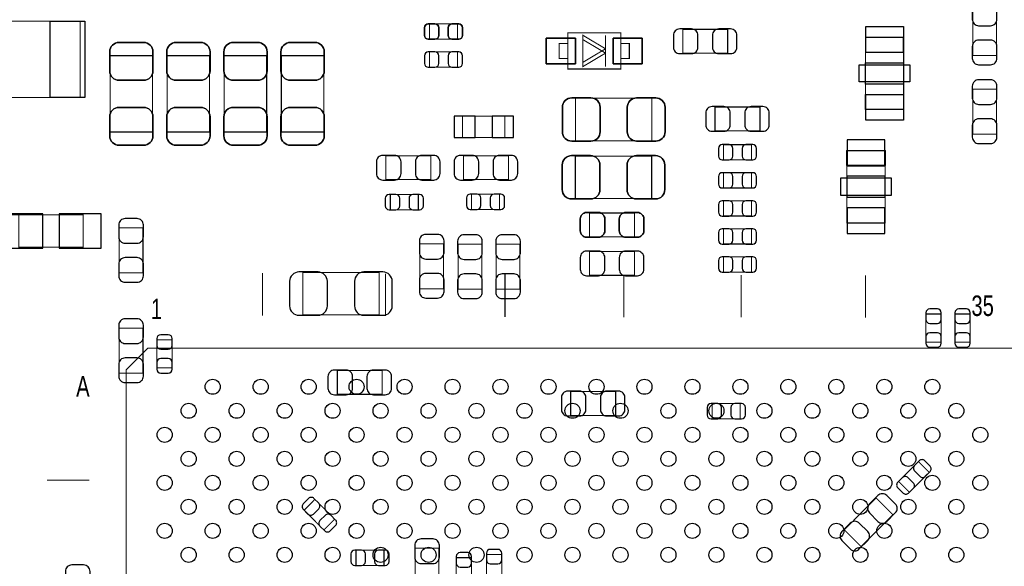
# Model space of a CAD drawing. Extents: x 0 to 2662, y -3 to 2035.
# Tile 6 of 8: x 912 to 1826, y 968 to 1475. Entities that reach past the tile are written whole.
import ezdxf
from ezdxf.enums import TextEntityAlignment as Align

# ---------------------------------------------------------------- set-up
doc = ezdxf.new("R2010")
doc.units = 0
for name, color, linetype in [('PG_ASSEMBLY_BOTTOM', 43, 'CONTINUOUS'), ('PG_ASSEMBLY_TOP', 253, 'CONTINUOUS'), ('PIN_BOTTOM', 211, 'CONTINUOUS'), ('PIN_TOP', 173, 'CONTINUOUS')]:
    doc.layers.add(name, color=color, linetype=linetype)

msp = doc.modelspace()

# ---------------------------------------------------------------- linework, layer by layer
at = {"layer": 'PG_ASSEMBLY_BOTTOM', "const_width": 1}
for points in [[(1818.42, 1483.57), (1796.38, 1483.57), (1796.38, 1441.83), (1818.42, 1441.83), (1818.42, 1483.57)], [(1292.01, 1471.09), (1292.01, 1456.91), (1317.99, 1456.91), (1317.99, 1471.09), (1292.01, 1471.09)], [(1420.4, 1429.25), (1469.6, 1429.25), (1469.6, 1462.75), (1420.4, 1462.75), (1420.4, 1429.25)], [(1568.87, 1443.98), (1568.87, 1466.02), (1527.13, 1466.02), (1527.13, 1443.98), (1568.87, 1443.98)], [(1455.5, 1431.5), (1455.5, 1444), (1434.5, 1431.5), (1434.5, 1456.5), (1455.5, 1444), (1455.5, 1456.5)], [(1292.01, 1445.09), (1292.01, 1430.91), (1317.99, 1430.91), (1317.99, 1445.09), (1292.01, 1445.09)], [(1420.4, 1439.1), (1412.4, 1439.1), (1412.4, 1452.9), (1420.4, 1452.9)], [(1469.6, 1439.1), (1477.6, 1439.1), (1477.6, 1452.9), (1469.6, 1452.9)], [(1034.89, 1441.65), (995.51, 1441.65), (995.51, 1370.79), (1034.89, 1370.79), (1034.89, 1441.65)], [(1087.89, 1441.65), (1048.51, 1441.65), (1048.51, 1370.79), (1087.89, 1370.79), (1087.89, 1441.65)], [(1140.89, 1441.65), (1101.51, 1441.65), (1101.51, 1370.79), (1140.89, 1370.79), (1140.89, 1441.65)], [(1193.89, 1441.65), (1154.51, 1441.65), (1154.51, 1370.79), (1193.89, 1370.79), (1193.89, 1441.65)], [(1796.38, 1368.83), (1818.42, 1368.83), (1818.42, 1410.57), (1796.38, 1410.57), (1796.38, 1368.83)], [(1427.67, 1402.09), (1427.67, 1362.71), (1498.53, 1362.71), (1498.53, 1402.09), (1427.67, 1402.09)], [(1598.87, 1371.98), (1598.87, 1394.02), (1557.13, 1394.02), (1557.13, 1371.98), (1598.87, 1371.98)], [(1322.71, 1365.76), (1362.09, 1365.76), (1362.09, 1385.44), (1322.71, 1385.44), (1322.71, 1365.76)], [(1590.99, 1344.91), (1590.99, 1359.09), (1565.01, 1359.09), (1565.01, 1344.91), (1590.99, 1344.91)], [(1679.6, 1286.61), (1679.6, 1353.53), (1715.04, 1353.53), (1715.04, 1286.61), (1679.6, 1286.61)], [(1251.43, 1348.72), (1251.43, 1326.68), (1293.17, 1326.68), (1293.17, 1348.72), (1251.43, 1348.72)], [(1365.27, 1326.68), (1365.27, 1348.72), (1323.53, 1348.72), (1323.53, 1326.68), (1365.27, 1326.68)], [(1427.47, 1348.49), (1427.47, 1309.11), (1498.33, 1309.11), (1498.33, 1348.49), (1427.47, 1348.49)], [(1590.99, 1318.91), (1590.99, 1333.09), (1565.01, 1333.09), (1565.01, 1318.91), (1590.99, 1318.91)], [(1255.71, 1312.89), (1255.71, 1298.71), (1281.69, 1298.71), (1281.69, 1312.89), (1255.71, 1312.89)], [(1357.09, 1299.01), (1357.09, 1313.19), (1331.11, 1313.19), (1331.11, 1299.01), (1357.09, 1299.01)], [(1590.99, 1292.91), (1590.99, 1307.09), (1565.01, 1307.09), (1565.01, 1292.91), (1590.99, 1292.91)], [(895.72, 1293.96), (970.52, 1293.96), (970.52, 1264.04), (910.68, 1264.04), (910.68, 1293.96)], [(1440.63, 1295.72), (1440.63, 1273.68), (1482.37, 1273.68), (1482.37, 1295.72), (1440.63, 1295.72)], [(1026.02, 1281.87), (1003.98, 1281.87), (1003.98, 1240.13), (1026.02, 1240.13), (1026.02, 1281.87)], [(1590.99, 1266.91), (1590.99, 1281.09), (1565.01, 1281.09), (1565.01, 1266.91), (1590.99, 1266.91)], [(1283.08, 1225.43), (1305.12, 1225.43), (1305.12, 1267.17), (1283.08, 1267.17), (1283.08, 1225.43)], [(1318.57, 1225.05), (1340.61, 1225.05), (1340.61, 1266.79), (1318.57, 1266.79), (1318.57, 1225.05)], [(1353.98, 1225.05), (1376.02, 1225.05), (1376.02, 1266.79), (1353.98, 1266.79), (1353.98, 1225.05)], [(1440.63, 1259.92), (1440.63, 1237.88), (1482.37, 1237.88), (1482.37, 1259.92), (1440.63, 1259.92)], [(1590.99, 1240.91), (1590.99, 1255.09), (1565.01, 1255.09), (1565.01, 1240.91), (1590.99, 1240.91)], [(1174.37, 1240.59), (1174.37, 1201.21), (1245.23, 1201.21), (1245.23, 1240.59), (1174.37, 1240.59)], [(1767.09, 1201.99), (1752.91, 1201.99), (1752.91, 1176.01), (1767.09, 1176.01), (1767.09, 1201.99)], [(1794.09, 1201.99), (1779.91, 1201.99), (1779.91, 1176.01), (1794.09, 1176.01), (1794.09, 1201.99)], [(1026.02, 1188.87), (1003.98, 1188.87), (1003.98, 1147.13), (1026.02, 1147.13), (1026.02, 1188.87)], [(1053.09, 1177.99), (1038.91, 1177.99), (1038.91, 1152.01), (1053.09, 1152.01), (1053.09, 1177.99)], [(1248.19, 1127.51), (1248.19, 1149.55), (1206.45, 1149.55), (1206.45, 1127.51), (1248.19, 1127.51)], [(1464.87, 1107.98), (1464.87, 1130.02), (1423.13, 1130.02), (1423.13, 1107.98), (1464.87, 1107.98)], [(1580.57, 1104.74), (1580.57, 1118.92), (1554.59, 1118.92), (1554.59, 1104.74), (1580.57, 1104.74)], [(1756, 1055.07), (1745.97, 1065.1), (1727.6, 1046.73), (1737.63, 1036.7), (1756, 1055.07)], [(1185.63, 1030.1), (1175.6, 1020.07), (1193.97, 1001.7), (1204, 1011.73), (1185.63, 1030.1)], [(1677.17, 1001.87), (1692.75, 986.29), (1722.27, 1015.81), (1706.69, 1031.39), (1677.17, 1001.87)], [(1249.79, 968.81), (1249.79, 982.99), (1223.81, 982.99), (1223.81, 968.81), (1249.79, 968.81)], [(1300.82, 984.77), (1278.78, 984.77), (1278.78, 943.03), (1300.82, 943.03), (1300.82, 984.77)], [(1344.91, 953.01), (1359.09, 953.01), (1359.09, 978.99), (1344.91, 978.99), (1344.91, 953.01)], [(1331.09, 975.99), (1316.91, 975.99), (1316.91, 950.01), (1331.09, 950.01), (1331.09, 975.99)]]:
    msp.add_lwpolyline(points, dxfattribs=at)
at = {"layer": 'PG_ASSEMBLY_BOTTOM'}
for points in [[(1679.6, 1353.53), (1715.04, 1353.53), (1715.04, 1339.76), (1679.6, 1339.76)], [(1679.6, 1310.23), (1715.04, 1310.23), (1715.04, 1329.91), (1679.6, 1329.91)], [(1679.6, 1286.61), (1715.04, 1286.61), (1715.04, 1300.38), (1679.6, 1300.38)]]:
    msp.add_lwpolyline(points, close=True, dxfattribs=at)
at = {"layer": 'PG_ASSEMBLY_TOP', "const_width": 1}
for points in [[(967.71, 1473.63), (881.09, 1473.63), (881.09, 1402.77), (967.71, 1402.77), (967.71, 1473.63)], [(1292.01, 1456.91), (1292.01, 1471.09), (1317.99, 1471.09), (1317.99, 1456.91), (1292.01, 1456.91)], [(1420.4, 1462.75), (1469.6, 1462.75), (1469.6, 1429.25), (1420.4, 1429.25), (1420.4, 1462.75)], [(1455.5, 1460.5), (1455.5, 1448), (1434.5, 1460.5), (1434.5, 1435.5), (1455.5, 1448), (1455.5, 1435.5)], [(1732.25, 1391.71), (1732.25, 1458.63), (1696.81, 1458.63), (1696.81, 1391.71), (1732.25, 1391.71)], [(1420.4, 1452.9), (1412.4, 1452.9), (1412.4, 1439.1), (1420.4, 1439.1)], [(1469.6, 1452.9), (1477.6, 1452.9), (1477.6, 1439.1), (1469.6, 1439.1)], [(995.51, 1441.65), (1034.89, 1441.65), (1034.89, 1370.79), (995.51, 1370.79), (995.51, 1441.65)], [(1048.51, 1441.65), (1087.89, 1441.65), (1087.89, 1370.79), (1048.51, 1370.79), (1048.51, 1441.65)], [(1101.51, 1441.65), (1140.89, 1441.65), (1140.89, 1370.79), (1101.51, 1370.79), (1101.51, 1441.65)], [(1154.51, 1441.65), (1193.89, 1441.65), (1193.89, 1370.79), (1154.51, 1370.79), (1154.51, 1441.65)], [(1427.67, 1362.71), (1427.67, 1402.09), (1498.53, 1402.09), (1498.53, 1362.71), (1427.67, 1362.71)], [(1427.47, 1309.11), (1427.47, 1348.49), (1498.33, 1348.49), (1498.33, 1309.11), (1427.47, 1309.11)], [(1440.63, 1273.68), (1440.63, 1295.72), (1482.37, 1295.72), (1482.37, 1273.68), (1440.63, 1273.68)], [(1137.09, 1239.98), (1137.09, 1200.61)], [(1251.26, 1239.57), (1251.26, 1200.2)], [(1362.11, 1238.73), (1362.11, 1199.36)], [(1472.53, 1238.32), (1472.53, 1198.95)], [(1581.31, 1238.32), (1581.31, 1198.95)], [(1696.72, 1237.9), (1696.72, 1198.53)], [(1010.43, 341.53), (1839.17, 341.53), (1839.17, 1170.27), (1030.43, 1170.27), (1010.43, 1150.27), (1010.43, 341.53)], [(936.77, 1047.98), (976.14, 1047.98)]]:
    msp.add_lwpolyline(points, dxfattribs=at)
at = {"layer": 'PG_ASSEMBLY_TOP'}
for points in [[(1732.25, 1458.63), (1696.81, 1458.63), (1696.81, 1444.86), (1732.25, 1444.86)], [(1732.25, 1415.33), (1696.81, 1415.33), (1696.81, 1435.01), (1732.25, 1435.01)], [(1732.25, 1391.71), (1696.81, 1391.71), (1696.81, 1405.48), (1732.25, 1405.48)]]:
    msp.add_lwpolyline(points, close=True, dxfattribs=at)
at = {"layer": 'PIN_BOTTOM'}
for points in [[(1795.98, 1486.32), (1795.98, 1475.3, 0.414846), (1801.89, 1469.39), (1812.91, 1469.39, 0.414846), (1818.82, 1475.3), (1818.82, 1486.32, 0.414846), (1812.91, 1492.23), (1801.89, 1492.23, 0.414846)], [(1290.83, 1456.91), (1297.13, 1456.91, 0.413587), (1300.67, 1460.46), (1300.67, 1467.54, 0.413587), (1297.13, 1471.09), (1290.83, 1471.09, 0.413587), (1287.29, 1467.54), (1287.29, 1460.46, 0.413587)], [(1319.17, 1471.09), (1312.87, 1471.09, 0.413587), (1309.33, 1467.54), (1309.33, 1460.46, 0.413587), (1312.87, 1456.91), (1319.17, 1456.91, 0.413587), (1322.71, 1460.46), (1322.71, 1467.54, 0.413587)], [(1524.38, 1443.58), (1535.4, 1443.58, 0.414846), (1541.31, 1449.49), (1541.31, 1460.51, 0.414846), (1535.4, 1466.42), (1524.38, 1466.42, 0.414846), (1518.47, 1460.51), (1518.47, 1449.49, 0.414846)], [(1571.62, 1466.42), (1560.6, 1466.42, 0.414846), (1554.69, 1460.51), (1554.69, 1449.49, 0.414846), (1560.6, 1443.58), (1571.62, 1443.58, 0.414846), (1577.53, 1449.49), (1577.53, 1460.51, 0.414846)], [(995.12, 1445.2), (995.12, 1427.48, 0.414414), (1003.78, 1418.82), (1026.62, 1418.82, 0.414414), (1035.28, 1427.48), (1035.28, 1445.2, 0.414414), (1026.62, 1453.86), (1003.78, 1453.86, 0.414414)], [(1048.12, 1445.2), (1048.12, 1427.48, 0.414414), (1056.78, 1418.82), (1079.62, 1418.82, 0.414414), (1088.28, 1427.48), (1088.28, 1445.2, 0.414414), (1079.62, 1453.86), (1056.78, 1453.86, 0.414414)], [(1101.12, 1445.2), (1101.12, 1427.48, 0.414414), (1109.78, 1418.82), (1132.62, 1418.82, 0.414414), (1141.28, 1427.48), (1141.28, 1445.2, 0.414414), (1132.62, 1453.86), (1109.78, 1453.86, 0.414414)], [(1154.12, 1445.2), (1154.12, 1427.48, 0.414414), (1162.78, 1418.82), (1185.62, 1418.82, 0.414414), (1194.28, 1427.48), (1194.28, 1445.2, 0.414414), (1185.62, 1453.86), (1162.78, 1453.86, 0.414414)], [(1818.82, 1439.08), (1818.82, 1450.1, 0.414846), (1812.91, 1456.01), (1801.89, 1456.01, 0.414846), (1795.98, 1450.1), (1795.98, 1439.08, 0.414846), (1801.89, 1433.17), (1812.91, 1433.17, 0.414846)], [(1290.83, 1430.91), (1297.13, 1430.91, 0.413587), (1300.67, 1434.46), (1300.67, 1441.54, 0.413587), (1297.13, 1445.09), (1290.83, 1445.09, 0.413587), (1287.29, 1441.54), (1287.29, 1434.46, 0.413587)], [(1319.17, 1445.09), (1312.87, 1445.09, 0.413587), (1309.33, 1441.54), (1309.33, 1434.46, 0.413587), (1312.87, 1430.91), (1319.17, 1430.91, 0.413587), (1322.71, 1434.46), (1322.71, 1441.54, 0.413587)], [(1795.98, 1413.32), (1795.98, 1402.3, 0.414846), (1801.89, 1396.39), (1812.91, 1396.39, 0.414846), (1818.82, 1402.3), (1818.82, 1413.32, 0.414846), (1812.91, 1419.23), (1801.89, 1419.23, 0.414846)], [(1424.12, 1362.32), (1441.84, 1362.32, 0.414414), (1450.5, 1370.98), (1450.5, 1393.82, 0.414414), (1441.84, 1402.48), (1424.12, 1402.48, 0.414414), (1415.46, 1393.82), (1415.46, 1370.98, 0.414414)], [(1502.08, 1402.48), (1484.36, 1402.48, 0.414414), (1475.7, 1393.82), (1475.7, 1370.98, 0.414414), (1484.36, 1362.32), (1502.08, 1362.32, 0.414414), (1510.74, 1370.98), (1510.74, 1393.82, 0.414414)], [(1035.28, 1367.24), (1035.28, 1384.96, 0.414414), (1026.62, 1393.62), (1003.78, 1393.62, 0.414414), (995.12, 1384.96), (995.12, 1367.24, 0.414414), (1003.78, 1358.58), (1026.62, 1358.58, 0.414414)], [(1088.28, 1367.24), (1088.28, 1384.96, 0.414414), (1079.62, 1393.62), (1056.78, 1393.62, 0.414414), (1048.12, 1384.96), (1048.12, 1367.24, 0.414414), (1056.78, 1358.58), (1079.62, 1358.58, 0.414414)], [(1141.28, 1367.24), (1141.28, 1384.96, 0.414414), (1132.62, 1393.62), (1109.78, 1393.62, 0.414414), (1101.12, 1384.96), (1101.12, 1367.24, 0.414414), (1109.78, 1358.58), (1132.62, 1358.58, 0.414414)], [(1194.28, 1367.24), (1194.28, 1384.96, 0.414414), (1185.62, 1393.62), (1162.78, 1393.62, 0.414414), (1154.12, 1384.96), (1154.12, 1367.24, 0.414414), (1162.78, 1358.58), (1185.62, 1358.58, 0.414414)], [(1554.38, 1371.58), (1565.4, 1371.58, 0.414846), (1571.31, 1377.49), (1571.31, 1388.51, 0.414846), (1565.4, 1394.42), (1554.38, 1394.42, 0.414846), (1548.47, 1388.51), (1548.47, 1377.49, 0.414846)], [(1601.62, 1394.42), (1590.6, 1394.42, 0.414846), (1584.69, 1388.51), (1584.69, 1377.49, 0.414846), (1590.6, 1371.58), (1601.62, 1371.58, 0.414846), (1607.53, 1377.49), (1607.53, 1388.51, 0.414846)], [(1818.82, 1366.08), (1818.82, 1377.1, 0.414846), (1812.91, 1383.01), (1801.89, 1383.01, 0.414846), (1795.98, 1377.1), (1795.98, 1366.08, 0.414846), (1801.89, 1360.17), (1812.91, 1360.17, 0.414846)], [(1563.83, 1344.91), (1570.13, 1344.91, 0.413587), (1573.67, 1348.46), (1573.67, 1355.54, 0.413587), (1570.13, 1359.09), (1563.83, 1359.09, 0.413587), (1560.29, 1355.54), (1560.29, 1348.46, 0.413587)], [(1592.17, 1359.09), (1585.87, 1359.09, 0.413587), (1582.33, 1355.54), (1582.33, 1348.46, 0.413587), (1585.87, 1344.91), (1592.17, 1344.91, 0.413587), (1595.71, 1348.46), (1595.71, 1355.54, 0.413587)], [(1248.68, 1326.28), (1259.7, 1326.28, 0.414846), (1265.61, 1332.19), (1265.61, 1343.21, 0.414846), (1259.7, 1349.12), (1248.68, 1349.12, 0.414846), (1242.77, 1343.21), (1242.77, 1332.19, 0.414846)], [(1295.92, 1349.12), (1284.9, 1349.12, 0.414846), (1278.99, 1343.21), (1278.99, 1332.19, 0.414846), (1284.9, 1326.28), (1295.92, 1326.28, 0.414846), (1301.83, 1332.19), (1301.83, 1343.21, 0.414846)], [(1320.78, 1326.28), (1331.8, 1326.28, 0.414846), (1337.71, 1332.19), (1337.71, 1343.21, 0.414846), (1331.8, 1349.12), (1320.78, 1349.12, 0.414846), (1314.87, 1343.21), (1314.87, 1332.19, 0.414846)], [(1368.02, 1349.12), (1357, 1349.12, 0.414846), (1351.09, 1343.21), (1351.09, 1332.19, 0.414846), (1357, 1326.28), (1368.02, 1326.28, 0.414846), (1373.93, 1332.19), (1373.93, 1343.21, 0.414846)], [(1423.92, 1308.72), (1441.64, 1308.72, 0.414414), (1450.3, 1317.38), (1450.3, 1340.22, 0.414414), (1441.64, 1348.88), (1423.92, 1348.88, 0.414414), (1415.26, 1340.22), (1415.26, 1317.38, 0.414414)], [(1501.88, 1348.88), (1484.16, 1348.88, 0.414414), (1475.5, 1340.22), (1475.5, 1317.38, 0.414414), (1484.16, 1308.72), (1501.88, 1308.72, 0.414414), (1510.54, 1317.38), (1510.54, 1340.22, 0.414414)], [(1563.83, 1318.91), (1570.13, 1318.91, 0.413587), (1573.67, 1322.46), (1573.67, 1329.54, 0.413587), (1570.13, 1333.09), (1563.83, 1333.09, 0.413587), (1560.29, 1329.54), (1560.29, 1322.46, 0.413587)], [(1592.17, 1333.09), (1585.87, 1333.09, 0.413587), (1582.33, 1329.54), (1582.33, 1322.46, 0.413587), (1585.87, 1318.91), (1592.17, 1318.91, 0.413587), (1595.71, 1322.46), (1595.71, 1329.54, 0.413587)], [(1254.53, 1298.71), (1260.83, 1298.71, 0.413587), (1264.37, 1302.26), (1264.37, 1309.34, 0.413587), (1260.83, 1312.89), (1254.53, 1312.89, 0.413587), (1250.99, 1309.34), (1250.99, 1302.26, 0.413587)], [(1282.87, 1312.89), (1276.57, 1312.89, 0.413587), (1273.03, 1309.34), (1273.03, 1302.26, 0.413587), (1276.57, 1298.71), (1282.87, 1298.71, 0.413587), (1286.41, 1302.26), (1286.41, 1309.34, 0.413587)], [(1329.93, 1299.01), (1336.23, 1299.01, 0.413587), (1339.77, 1302.56), (1339.77, 1309.64, 0.413587), (1336.23, 1313.19), (1329.93, 1313.19, 0.413587), (1326.39, 1309.64), (1326.39, 1302.56, 0.413587)], [(1358.27, 1313.19), (1351.97, 1313.19, 0.413587), (1348.43, 1309.64), (1348.43, 1302.56, 0.413587), (1351.97, 1299.01), (1358.27, 1299.01, 0.413587), (1361.81, 1302.56), (1361.81, 1309.64, 0.413587)], [(1563.83, 1292.91), (1570.13, 1292.91, 0.413587), (1573.67, 1296.46), (1573.67, 1303.54, 0.413587), (1570.13, 1307.09), (1563.83, 1307.09, 0.413587), (1560.29, 1303.54), (1560.29, 1296.46, 0.413587)], [(1592.17, 1307.09), (1585.87, 1307.09, 0.413587), (1582.33, 1303.54), (1582.33, 1296.46, 0.413587), (1585.87, 1292.91), (1592.17, 1292.91, 0.413587), (1595.71, 1296.46), (1595.71, 1303.54, 0.413587)], [(1003.58, 1284.62), (1003.58, 1273.6, 0.414846), (1009.49, 1267.69), (1020.51, 1267.69, 0.414846), (1026.42, 1273.6), (1026.42, 1284.62, 0.414846), (1020.51, 1290.53), (1009.49, 1290.53, 0.414846)], [(1437.88, 1273.28), (1448.9, 1273.28, 0.414846), (1454.81, 1279.19), (1454.81, 1290.21, 0.414846), (1448.9, 1296.12), (1437.88, 1296.12, 0.414846), (1431.97, 1290.21), (1431.97, 1279.19, 0.414846)], [(1485.12, 1296.12), (1474.1, 1296.12, 0.414846), (1468.19, 1290.21), (1468.19, 1279.19, 0.414846), (1474.1, 1273.28), (1485.12, 1273.28, 0.414846), (1491.03, 1279.19), (1491.03, 1290.21, 0.414846)], [(1563.83, 1266.91), (1570.13, 1266.91, 0.413587), (1573.67, 1270.46), (1573.67, 1277.54, 0.413587), (1570.13, 1281.09), (1563.83, 1281.09, 0.413587), (1560.29, 1277.54), (1560.29, 1270.46, 0.413587)], [(1592.17, 1281.09), (1585.87, 1281.09, 0.413587), (1582.33, 1277.54), (1582.33, 1270.46, 0.413587), (1585.87, 1266.91), (1592.17, 1266.91, 0.413587), (1595.71, 1270.46), (1595.71, 1277.54, 0.413587)], [(1282.68, 1269.92), (1282.68, 1258.9, 0.414846), (1288.59, 1252.99), (1299.61, 1252.99, 0.414846), (1305.52, 1258.9), (1305.52, 1269.92, 0.414846), (1299.61, 1275.83), (1288.59, 1275.83, 0.414846)], [(1318.17, 1269.54), (1318.17, 1258.52, 0.414846), (1324.08, 1252.61), (1335.1, 1252.61, 0.414846), (1341.01, 1258.52), (1341.01, 1269.54, 0.414846), (1335.1, 1275.45), (1324.08, 1275.45, 0.414846)], [(1353.58, 1269.54), (1353.58, 1258.52, 0.414846), (1359.49, 1252.61), (1370.51, 1252.61, 0.414846), (1376.42, 1258.52), (1376.42, 1269.54, 0.414846), (1370.51, 1275.45), (1359.49, 1275.45, 0.414846)], [(1026.42, 1237.38), (1026.42, 1248.4, 0.414846), (1020.51, 1254.31), (1009.49, 1254.31, 0.414846), (1003.58, 1248.4), (1003.58, 1237.38, 0.414846), (1009.49, 1231.47), (1020.51, 1231.47, 0.414846)], [(1437.88, 1237.48), (1448.9, 1237.48, 0.414846), (1454.81, 1243.39), (1454.81, 1254.41, 0.414846), (1448.9, 1260.32), (1437.88, 1260.32, 0.414846), (1431.97, 1254.41), (1431.97, 1243.39, 0.414846)], [(1485.12, 1260.32), (1474.1, 1260.32, 0.414846), (1468.19, 1254.41), (1468.19, 1243.39, 0.414846), (1474.1, 1237.48), (1485.12, 1237.48, 0.414846), (1491.03, 1243.39), (1491.03, 1254.41, 0.414846)], [(1563.83, 1240.91), (1570.13, 1240.91, 0.413587), (1573.67, 1244.46), (1573.67, 1251.54, 0.413587), (1570.13, 1255.09), (1563.83, 1255.09, 0.413587), (1560.29, 1251.54), (1560.29, 1244.46, 0.413587)], [(1592.17, 1255.09), (1585.87, 1255.09, 0.413587), (1582.33, 1251.54), (1582.33, 1244.46, 0.413587), (1585.87, 1240.91), (1592.17, 1240.91, 0.413587), (1595.71, 1244.46), (1595.71, 1251.54, 0.413587)], [(1170.82, 1200.82), (1188.54, 1200.82, 0.414414), (1197.2, 1209.48), (1197.2, 1232.32, 0.414414), (1188.54, 1240.98), (1170.82, 1240.98, 0.414414), (1162.16, 1232.32), (1162.16, 1209.48, 0.414414)], [(1248.78, 1240.98), (1231.06, 1240.98, 0.414414), (1222.4, 1232.32), (1222.4, 1209.48, 0.414414), (1231.06, 1200.82), (1248.78, 1200.82, 0.414414), (1257.44, 1209.48), (1257.44, 1232.32, 0.414414)], [(1305.52, 1222.68), (1305.52, 1233.7, 0.414846), (1299.61, 1239.61), (1288.59, 1239.61, 0.414846), (1282.68, 1233.7), (1282.68, 1222.68, 0.414846), (1288.59, 1216.77), (1299.61, 1216.77, 0.414846)], [(1341.01, 1222.3), (1341.01, 1233.32, 0.414846), (1335.1, 1239.23), (1324.08, 1239.23, 0.414846), (1318.17, 1233.32), (1318.17, 1222.3, 0.414846), (1324.08, 1216.39), (1335.1, 1216.39, 0.414846)], [(1376.42, 1222.3), (1376.42, 1233.32, 0.414846), (1370.51, 1239.23), (1359.49, 1239.23, 0.414846), (1353.58, 1233.32), (1353.58, 1222.3, 0.414846), (1359.49, 1216.39), (1370.51, 1216.39, 0.414846)], [(1752.91, 1203.17), (1752.91, 1196.87, 0.413587), (1756.46, 1193.33), (1763.54, 1193.33, 0.413587), (1767.09, 1196.87), (1767.09, 1203.17, 0.413587), (1763.54, 1206.71), (1756.46, 1206.71, 0.413587)], [(1779.91, 1203.17), (1779.91, 1196.87, 0.413587), (1783.46, 1193.33), (1790.54, 1193.33, 0.413587), (1794.09, 1196.87), (1794.09, 1203.17, 0.413587), (1790.54, 1206.71), (1783.46, 1206.71, 0.413587)], [(1003.58, 1191.62), (1003.58, 1180.6, 0.414846), (1009.49, 1174.69), (1020.51, 1174.69, 0.414846), (1026.42, 1180.6), (1026.42, 1191.62, 0.414846), (1020.51, 1197.53), (1009.49, 1197.53, 0.414846)], [(1038.91, 1179.17), (1038.91, 1172.87, 0.413587), (1042.46, 1169.33), (1049.54, 1169.33, 0.413587), (1053.09, 1172.87), (1053.09, 1179.17, 0.413587), (1049.54, 1182.71), (1042.46, 1182.71, 0.413587)], [(1767.09, 1174.83), (1767.09, 1181.13, 0.413587), (1763.54, 1184.67), (1756.46, 1184.67, 0.413587), (1752.91, 1181.13), (1752.91, 1174.83, 0.413587), (1756.46, 1171.29), (1763.54, 1171.29, 0.413587)], [(1794.09, 1174.83), (1794.09, 1181.13, 0.413587), (1790.54, 1184.67), (1783.46, 1184.67, 0.413587), (1779.91, 1181.13), (1779.91, 1174.83, 0.413587), (1783.46, 1171.29), (1790.54, 1171.29, 0.413587)], [(1026.42, 1144.38), (1026.42, 1155.4, 0.414846), (1020.51, 1161.31), (1009.49, 1161.31, 0.414846), (1003.58, 1155.4), (1003.58, 1144.38, 0.414846), (1009.49, 1138.47), (1020.51, 1138.47, 0.414846)], [(1053.09, 1150.83), (1053.09, 1157.13, 0.413587), (1049.54, 1160.67), (1042.46, 1160.67, 0.413587), (1038.91, 1157.13), (1038.91, 1150.83, 0.413587), (1042.46, 1147.29), (1049.54, 1147.29, 0.413587)], [(1203.7, 1127.11), (1214.72, 1127.11, 0.414846), (1220.63, 1133.02), (1220.63, 1144.04, 0.414846), (1214.72, 1149.95), (1203.7, 1149.95, 0.414846), (1197.79, 1144.04), (1197.79, 1133.02, 0.414846)], [(1250.94, 1149.95), (1239.92, 1149.95, 0.414846), (1234.01, 1144.04), (1234.01, 1133.02, 0.414846), (1239.92, 1127.11), (1250.94, 1127.11, 0.414846), (1256.85, 1133.02), (1256.85, 1144.04, 0.414846)], [(1420.38, 1107.58), (1431.4, 1107.58, 0.414846), (1437.31, 1113.49), (1437.31, 1124.51, 0.414846), (1431.4, 1130.42), (1420.38, 1130.42, 0.414846), (1414.47, 1124.51), (1414.47, 1113.49, 0.414846)], [(1467.62, 1130.42), (1456.6, 1130.42, 0.414846), (1450.69, 1124.51), (1450.69, 1113.49, 0.414846), (1456.6, 1107.58), (1467.62, 1107.58, 0.414846), (1473.53, 1113.49), (1473.53, 1124.51, 0.414846)], [(1553.41, 1104.74), (1559.71, 1104.74, 0.413587), (1563.25, 1108.29), (1563.25, 1115.37, 0.413587), (1559.71, 1118.92), (1553.41, 1118.92, 0.413587), (1549.87, 1115.37), (1549.87, 1108.29, 0.413587)], [(1581.75, 1118.92), (1575.45, 1118.92, 0.413587), (1571.91, 1115.37), (1571.91, 1108.29, 0.413587), (1575.45, 1104.74), (1581.75, 1104.74, 0.413587), (1585.29, 1108.29), (1585.29, 1115.37, 0.413587)], [(1746.8, 1065.93), (1742.35, 1061.48, 0.414276), (1742.36, 1056.46), (1747.36, 1051.46, 0.414276), (1752.38, 1051.45), (1756.83, 1055.9, 0.414276), (1756.82, 1060.92), (1751.82, 1065.92, 0.414276)], [(1736.8, 1035.87), (1741.25, 1040.32, 0.414276), (1741.24, 1045.34), (1736.24, 1050.34, 0.414276), (1731.22, 1050.35), (1726.77, 1045.9, 0.414276), (1726.78, 1040.88), (1731.78, 1035.88, 0.414276)], [(1708.35, 1033.62), (1700.56, 1025.83, 0.415009), (1700.56, 1017.47), (1708.35, 1009.68, 0.415009), (1716.71, 1009.68), (1724.5, 1017.47, 0.415009), (1724.5, 1025.83), (1716.71, 1033.62, 0.415009)], [(1174.77, 1020.9), (1179.22, 1016.45, 0.414276), (1184.24, 1016.46), (1189.24, 1021.46, 0.414276), (1189.25, 1026.48), (1184.8, 1030.93, 0.414276), (1179.78, 1030.92), (1174.78, 1025.92, 0.414276)], [(1204.83, 1010.9), (1200.38, 1015.35, 0.414276), (1195.36, 1015.34), (1190.36, 1010.34, 0.414276), (1190.35, 1005.32), (1194.8, 1000.87, 0.414276), (1199.82, 1000.88), (1204.82, 1005.88, 0.414276)], [(1691.09, 984.06), (1698.88, 991.85, 0.415009), (1698.88, 1000.21), (1691.09, 1008, 0.415009), (1682.73, 1008), (1674.94, 1000.21, 0.415009), (1674.94, 991.85), (1682.73, 984.06, 0.415009)], [(1278.38, 987.52), (1278.38, 976.5, 0.414846), (1284.29, 970.59), (1295.31, 970.59, 0.414846), (1301.22, 976.5), (1301.22, 987.52, 0.414846), (1295.31, 993.43), (1284.29, 993.43, 0.414846)], [(1222.63, 968.81), (1228.93, 968.81, 0.413587), (1232.47, 972.36), (1232.47, 979.44, 0.413587), (1228.93, 982.99), (1222.63, 982.99, 0.413587), (1219.09, 979.44), (1219.09, 972.36, 0.413587)], [(1250.97, 982.99), (1244.67, 982.99, 0.413587), (1241.13, 979.44), (1241.13, 972.36, 0.413587), (1244.67, 968.81), (1250.97, 968.81, 0.413587), (1254.51, 972.36), (1254.51, 979.44, 0.413587)], [(1316.91, 977.17), (1316.91, 970.87, 0.413587), (1320.46, 967.33), (1327.54, 967.33, 0.413587), (1331.09, 970.87), (1331.09, 977.17, 0.413587), (1327.54, 980.71), (1320.46, 980.71, 0.413587)], [(1344.91, 980.17), (1344.91, 973.87, 0.413587), (1348.46, 970.33), (1355.54, 970.33, 0.413587), (1359.09, 973.87), (1359.09, 980.17, 0.413587), (1355.54, 983.71), (1348.46, 983.71, 0.413587)], [(954.03, 963.33), (954.03, 952.31, 0.414846), (959.94, 946.4), (970.96, 946.4, 0.414846), (976.87, 952.31), (976.87, 963.33, 0.414846), (970.96, 969.24), (959.94, 969.24, 0.414846)]]:
    msp.add_lwpolyline(points, format="xyb", close=True, dxfattribs=at)
for points in [[(1400.5, 1458), (1400.5, 1434), (1427.5, 1434), (1427.5, 1458)], [(1462.5, 1458.01), (1462.5, 1434.01), (1489.5, 1434.01), (1489.5, 1458.01)], [(1334.53, 1385.44), (1314.84, 1385.44), (1314.84, 1365.76), (1334.53, 1365.76)], [(1369.96, 1385.44), (1350.28, 1385.44), (1350.28, 1365.76), (1369.96, 1365.76)], [(1679.82, 1339.57), (1714.82, 1339.57), (1714.82, 1363.57), (1679.82, 1363.57)], [(1673.7, 1312.19), (1720.94, 1312.19), (1720.94, 1327.94), (1673.7, 1327.94)], [(1679.82, 1276.57), (1714.82, 1276.57), (1714.82, 1300.57), (1679.82, 1300.57)], [(893.93, 1295), (893.93, 1263), (932.93, 1263), (932.93, 1295)], [(948.27, 1295), (948.27, 1263), (987.27, 1263), (987.27, 1295)]]:
    msp.add_lwpolyline(points, close=True, dxfattribs=at)
at = {"layer": 'PIN_TOP'}
for points in [[(971.9, 1473.7), (971.9, 1402.7), (939.9, 1402.7), (939.9, 1473.7)], [(1732.03, 1444.67), (1697.03, 1444.67), (1697.03, 1468.67), (1732.03, 1468.67)], [(1400.5, 1434), (1400.5, 1458), (1427.5, 1458), (1427.5, 1434)], [(1462.5, 1433.99), (1462.5, 1457.99), (1489.5, 1457.99), (1489.5, 1433.99)], [(1738.15, 1417.3), (1690.91, 1417.3), (1690.91, 1433.05), (1738.15, 1433.05)], [(1732.03, 1381.67), (1697.03, 1381.67), (1697.03, 1405.67), (1732.03, 1405.67)]]:
    msp.add_lwpolyline(points, close=True, dxfattribs=at)
for points in [[(1290.83, 1471.09), (1297.13, 1471.09, -0.413587), (1300.67, 1467.54), (1300.67, 1460.46, -0.413587), (1297.13, 1456.91), (1290.83, 1456.91, -0.413587), (1287.29, 1460.46), (1287.29, 1467.54, -0.413587)], [(1319.17, 1456.91), (1312.87, 1456.91, -0.413587), (1309.33, 1460.46), (1309.33, 1467.54, -0.413587), (1312.87, 1471.09), (1319.17, 1471.09, -0.413587), (1322.71, 1467.54), (1322.71, 1460.46, -0.413587)], [(1035.28, 1445.2), (1035.28, 1427.48, -0.414414), (1026.62, 1418.82), (1003.78, 1418.82, -0.414414), (995.12, 1427.48), (995.12, 1445.2, -0.414414), (1003.78, 1453.86), (1026.62, 1453.86, -0.414414)], [(1088.28, 1445.2), (1088.28, 1427.48, -0.414414), (1079.62, 1418.82), (1056.78, 1418.82, -0.414414), (1048.12, 1427.48), (1048.12, 1445.2, -0.414414), (1056.78, 1453.86), (1079.62, 1453.86, -0.414414)], [(1141.28, 1445.2), (1141.28, 1427.48, -0.414414), (1132.62, 1418.82), (1109.78, 1418.82, -0.414414), (1101.12, 1427.48), (1101.12, 1445.2, -0.414414), (1109.78, 1453.86), (1132.62, 1453.86, -0.414414)], [(1194.28, 1445.2), (1194.28, 1427.48, -0.414414), (1185.62, 1418.82), (1162.78, 1418.82, -0.414414), (1154.12, 1427.48), (1154.12, 1445.2, -0.414414), (1162.78, 1453.86), (1185.62, 1453.86, -0.414414)], [(1424.12, 1402.48), (1441.84, 1402.48, -0.414414), (1450.5, 1393.82), (1450.5, 1370.98, -0.414414), (1441.84, 1362.32), (1424.12, 1362.32, -0.414414), (1415.46, 1370.98), (1415.46, 1393.82, -0.414414)], [(1502.08, 1362.32), (1484.36, 1362.32, -0.414414), (1475.7, 1370.98), (1475.7, 1393.82, -0.414414), (1484.36, 1402.48), (1502.08, 1402.48, -0.414414), (1510.74, 1393.82), (1510.74, 1370.98, -0.414414)], [(995.12, 1367.24), (995.12, 1384.96, -0.414414), (1003.78, 1393.62), (1026.62, 1393.62, -0.414414), (1035.28, 1384.96), (1035.28, 1367.24, -0.414414), (1026.62, 1358.58), (1003.78, 1358.58, -0.414414)], [(1048.12, 1367.24), (1048.12, 1384.96, -0.414414), (1056.78, 1393.62), (1079.62, 1393.62, -0.414414), (1088.28, 1384.96), (1088.28, 1367.24, -0.414414), (1079.62, 1358.58), (1056.78, 1358.58, -0.414414)], [(1101.12, 1367.24), (1101.12, 1384.96, -0.414414), (1109.78, 1393.62), (1132.62, 1393.62, -0.414414), (1141.28, 1384.96), (1141.28, 1367.24, -0.414414), (1132.62, 1358.58), (1109.78, 1358.58, -0.414414)], [(1154.12, 1367.24), (1154.12, 1384.96, -0.414414), (1162.78, 1393.62), (1185.62, 1393.62, -0.414414), (1194.28, 1384.96), (1194.28, 1367.24, -0.414414), (1185.62, 1358.58), (1162.78, 1358.58, -0.414414)], [(1423.92, 1348.88), (1441.64, 1348.88, -0.414414), (1450.3, 1340.22), (1450.3, 1317.38, -0.414414), (1441.64, 1308.72), (1423.92, 1308.72, -0.414414), (1415.26, 1317.38), (1415.26, 1340.22, -0.414414)], [(1501.88, 1308.72), (1484.16, 1308.72, -0.414414), (1475.5, 1317.38), (1475.5, 1340.22, -0.414414), (1484.16, 1348.88), (1501.88, 1348.88, -0.414414), (1510.54, 1340.22), (1510.54, 1317.38, -0.414414)], [(1437.88, 1296.12), (1448.9, 1296.12, -0.414846), (1454.81, 1290.21), (1454.81, 1279.19, -0.414846), (1448.9, 1273.28), (1437.88, 1273.28, -0.414846), (1431.97, 1279.19), (1431.97, 1290.21, -0.414846)], [(1485.12, 1273.28), (1474.1, 1273.28, -0.414846), (1468.19, 1279.19), (1468.19, 1290.21, -0.414846), (1474.1, 1296.12), (1485.12, 1296.12, -0.414846), (1491.03, 1290.21), (1491.03, 1279.19, -0.414846)]]:
    msp.add_lwpolyline(points, format="xyb", close=True, dxfattribs=at)
for centre in [(1090.73, 1134.52), (1135.27, 1134.52), (1179.81, 1134.52), (1224.36, 1134.52), (1268.9, 1134.52), (1313.44, 1134.52), (1357.99, 1134.52), (1402.53, 1134.52), (1447.07, 1134.52), (1491.61, 1134.52), (1536.16, 1134.52), (1580.7, 1134.52), (1625.24, 1134.52), (1669.79, 1134.52), (1714.33, 1134.52), (1758.87, 1134.52), (1068.45, 1112.25), (1113, 1112.25), (1157.54, 1112.25), (1202.08, 1112.25), (1246.63, 1112.25), (1291.17, 1112.25), (1335.71, 1112.25), (1380.26, 1112.25), (1424.8, 1112.25), (1469.34, 1112.25), (1513.89, 1112.25), (1558.43, 1112.25), (1602.97, 1112.25), (1647.52, 1112.25), (1692.06, 1112.25), (1736.6, 1112.25), (1781.15, 1112.25), (1046.18, 1089.97), (1090.73, 1089.97), (1135.27, 1089.97), (1179.81, 1089.97), (1224.36, 1089.97), (1268.9, 1089.97), (1313.44, 1089.97), (1357.99, 1089.97), (1402.53, 1089.97), (1447.07, 1089.97), (1491.61, 1089.97), (1536.16, 1089.97), (1580.7, 1089.97), (1625.24, 1089.97), (1669.79, 1089.97), (1714.33, 1089.97), (1758.87, 1089.97), (1803.42, 1089.97), (1068.45, 1067.7), (1113, 1067.7), (1157.54, 1067.7), (1202.08, 1067.7), (1246.63, 1067.7), (1291.17, 1067.7), (1335.71, 1067.7), (1380.26, 1067.7), (1424.8, 1067.7), (1469.34, 1067.7), (1513.89, 1067.7), (1558.43, 1067.7), (1602.97, 1067.7), (1647.52, 1067.7), (1692.06, 1067.7), (1736.6, 1067.7), (1781.15, 1067.7), (1046.18, 1045.43), (1090.73, 1045.43), (1135.27, 1045.43), (1179.81, 1045.43), (1224.36, 1045.43), (1268.9, 1045.43), (1313.44, 1045.43), (1357.99, 1045.43), (1402.53, 1045.43), (1447.07, 1045.43), (1491.61, 1045.43), (1536.16, 1045.43), (1580.7, 1045.43), (1625.24, 1045.43), (1669.79, 1045.43), (1714.33, 1045.43), (1758.87, 1045.43), (1803.42, 1045.43), (1068.45, 1023.16), (1113, 1023.16), (1157.54, 1023.16), (1202.08, 1023.16), (1246.63, 1023.16), (1291.17, 1023.16), (1335.71, 1023.16), (1380.26, 1023.16), (1424.8, 1023.16), (1469.34, 1023.16), (1513.89, 1023.16), (1558.43, 1023.16), (1602.97, 1023.16), (1647.52, 1023.16), (1692.06, 1023.16), (1736.6, 1023.16), (1781.15, 1023.16), (1046.18, 1000.89), (1090.73, 1000.89), (1135.27, 1000.89), (1179.81, 1000.89), (1224.36, 1000.89), (1268.9, 1000.89), (1313.44, 1000.89), (1357.99, 1000.89), (1402.53, 1000.89), (1447.07, 1000.89), (1491.61, 1000.89), (1536.16, 1000.89), (1580.7, 1000.89), (1625.24, 1000.89), (1669.79, 1000.89), (1714.33, 1000.89), (1758.87, 1000.89), (1803.42, 1000.89), (1068.45, 978.62), (1113, 978.62), (1157.54, 978.62), (1202.08, 978.62), (1246.63, 978.62), (1291.17, 978.62), (1335.71, 978.62), (1380.26, 978.62), (1424.8, 978.62), (1469.34, 978.62), (1513.89, 978.62), (1558.43, 978.62), (1602.97, 978.62), (1647.52, 978.62), (1692.06, 978.62), (1736.6, 978.62), (1781.15, 978.62)]:
    msp.add_circle(centre, 7, dxfattribs=at)

# ---------------------------------------------------------------- texts
at = {"layer": 'PG_ASSEMBLY_TOP', "width": 0.736842}
for s, p in [('1', (1038.6, 1197.29)), ('35', (1805.59, 1200.2)), ('A', (970.24, 1125.44))]:
    msp.add_text(s, height=19, dxfattribs=at).set_placement(p, align=Align.CENTER)

doc.saveas('drawing.dxf')
